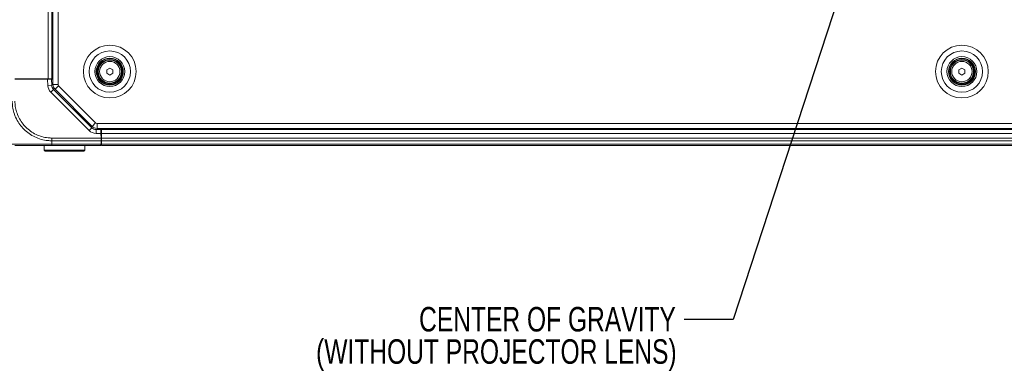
# Model space of a CAD drawing. Header units: millimetres. Extents: x 0 to 1118, y 0 to 864.
# Tile 96 of 256: x 184 to 311, y 382 to 427. Entities that reach past the tile are written whole.
import ezdxf

# ---------------------------------------------------------------- set-up
doc = ezdxf.new("R2010")
doc.units = ezdxf.units.MM
doc.styles.add('SLDTEXTSTYLE1', font='TXT', dxfattribs={"width": 0.75})
doc.styles.add('SLDTEXTSTYLE3', font='TXT', dxfattribs={"width": 0.605})
doc.dimstyles.new('SLDDIMSTYLE0', dxfattribs={"dimtxt": 3.175, "dimasz": 3.302, "dimexe": 0, "dimexo": 0.0625, "dimgap": 0.79375, "dimtad": 0, "dimtih": 1, "dimtoh": 1, "dimdec": 0, "dimlfac": 4, "dimrnd": 1e-09, "dimzin": 12, "dimdsep": 46, "dimtxsty": 'SLDTEXTSTYLE3', "dimsah": 1, "dimcen": 0.09, "dimadec": 0, "dimazin": 3, "dimtfac": 1, "dimtofl": 0, "dimtmove": 0, "dimatfit": 3, "dimfxl": 1, "dimfrac": 2, "dimtolj": 1, "dimtzin": 12, "dimarcsym": 0})
doc.dimstyles.new('SLDDIMSTYLE2', dxfattribs={"dimtxt": 0.18, "dimasz": 3.302, "dimexe": 0, "dimexo": 0.0625, "dimgap": 0, "dimtad": 0, "dimtih": 1, "dimtoh": 1, "dimdec": 0, "dimrnd": 1e-09, "dimzin": 0, "dimdsep": 46, "dimtxsty": 'Standard', "dimsah": 1, "dimcen": 0.09, "dimadec": 0, "dimazin": 0, "dimtfac": 3.302, "dimtdec": 0, "dimtofl": 0, "dimtmove": 0, "dimatfit": 3, "dimfxl": 1, "dimfrac": 2, "dimtolj": 1, "dimtzin": 0, "dimarcsym": 0})

# ---------------------------------------------------------------- blocks, each defined once
blk = doc.blocks.new('_D')
at = {"color": 7, "linetype": 'Continuous', "lineweight": 0}
for p, q in [((297.59, 452.01), (447.59, 452.01)), ((445.99, 452.01), (445.99, 433.57)), ((445.99, 410.26), (445.99, 428.7)), ((390.09, 410.26), (447.59, 410.26))]:
    blk.add_line(p, q, dxfattribs=at)
for points in [[(445.99, 452.01), (445.48, 448.71), (446.49, 448.71)], [(445.99, 410.26), (446.49, 413.56), (445.48, 413.56)]]:
    blk.add_solid(points, dxfattribs=at)
at = {"color": 7, "linetype": 'Continuous', "lineweight": 0, "insert": (442.35, 432.79), "char_height": 3.175, "attachment_point": 1, "style": 'SLDTEXTSTYLE3'}
blk.add_mtext('167', dxfattribs=at)
blk = doc.blocks.new('SW_NOTE_45')
at = {"color": 0, "linetype": 'Continuous', "lineweight": 0, "char_height": 3.175, "attachment_point": 3, "style": 'SLDTEXTSTYLE1'}
for s, insert in [('CENTER OF GRAVITY', (-1.06, 1.62)), ('(WITHOUT PROJECTOR LENS)', (-0.96, -2.56))]:
    blk.add_mtext(s, dxfattribs=dict(at, insert=insert))

msp = doc.modelspace()

# ---------------------------------------------------------------- linework, layer by layer
at = {"color": 7, "linetype": 'Continuous', "lineweight": 15}
for p, q in [((188.242, 418.916), (188.242, 477.108)), ((188.892, 418.916), (188.892, 477.108)), ((187.604, 419.637), (187.604, 476.387)), ((188.104, 476.387), (188.104, 419.637)), ((195.217, 420.799), (195.604, 421.022)), ((195.604, 421.022), (195.992, 420.799)), ((305.592, 420.799), (305.979, 421.022)), ((305.979, 421.022), (306.367, 420.799)), ((183.312, 419.637), (187.604, 419.637)), ((184.105, 419.637), (184.104, 419.587)), ((186.904, 419.637), (186.904, 419.587)), ((187.067, 419.587), (187.067, 419.637)), ((187.567, 419.637), (187.567, 419.587)), ((188.104, 419.637), (187.604, 419.637)), ((188.242, 419.637), (188.104, 419.637)), ((195.217, 420.351), (195.217, 420.799)), ((195.604, 420.127), (195.217, 420.351)), ((195.992, 420.351), (195.604, 420.127)), ((195.992, 420.799), (195.992, 420.351)), ((305.592, 420.351), (305.592, 420.799)), ((305.979, 420.127), (305.592, 420.351)), ((306.367, 420.351), (305.979, 420.127)), ((306.367, 420.799), (306.367, 420.351)), ((183.312, 419.587), (187.545, 419.587)), ((187.59, 418.736), (187.545, 419.587)), ((187.545, 419.587), (188.046, 419.587)), ((188.089, 418.762), (187.59, 418.736)), ((188.046, 419.587), (188.089, 418.762)), ((188.046, 419.587), (188.242, 419.587)), ((188.892, 418.916), (188.242, 418.916)), ((188.965, 418.739), (188.506, 418.28)), ((193.769, 413.936), (188.965, 418.739)), ((188.308, 418.271), (187.954, 417.918)), ((192.931, 412.941), (187.954, 417.918)), ((188.308, 418.271), (193.285, 413.294)), ((193.309, 413.476), (188.506, 418.28)), ((193.285, 413.294), (192.931, 412.941)), ((193.769, 413.936), (193.309, 413.476)), ((381.763, 413.862), (193.946, 413.862)), ((193.946, 413.862), (193.946, 413.212)), ((188.105, 411.969), (194.468, 411.969)), ((193.815, 413.075), (193.815, 412.575)), ((193.815, 413.075), (194.448, 413.075)), ((194.457, 412.575), (193.815, 412.575)), ((381.763, 413.212), (193.946, 413.212)), ((194.448, 413.075), (194.446, 413.212)), ((194.448, 413.075), (194.457, 412.575)), ((194.457, 412.587), (194.517, 412.587)), ((194.457, 412.575), (194.468, 411.969)), ((194.517, 412.087), (194.466, 412.087)), ((194.467, 412.012), (194.468, 412.087)), ((194.468, 411.969), (194.474, 411.616)), ((194.517, 413.212), (194.517, 413.075)), ((194.517, 413.2), (381.192, 413.2)), ((194.517, 413.075), (194.517, 412.575)), ((194.517, 413.075), (381.192, 413.075)), ((381.192, 412.575), (194.517, 412.575)), ((194.517, 411.969), (194.517, 412.575)), ((194.517, 411.969), (381.192, 411.969)), ((194.517, 411.969), (194.517, 411.616)), ((187.092, 411.012), (187.092, 410.387)), ((188.077, 411.159), (194.452, 411.159)), ((194.449, 411.012), (188.079, 411.012)), ((188.104, 411.32), (188.104, 411.616)), ((194.474, 411.616), (188.105, 411.616)), ((192.367, 410.387), (192.367, 411.012)), ((194.452, 411.159), (194.449, 411.012)), ((194.452, 411.159), (194.467, 411.159)), ((194.467, 411.159), (194.482, 411.159)), ((194.482, 411.159), (194.474, 411.616)), ((194.517, 411.362), (194.478, 411.362)), ((381.192, 411.616), (194.517, 411.616)), ((194.517, 411.616), (194.517, 411.159)), ((194.517, 411.159), (381.192, 411.159)), ((194.517, 411.159), (194.517, 411.012)), ((381.192, 411.012), (194.517, 411.012)), ((187.092, 410.387), (187.217, 410.262)), ((187.092, 410.387), (189.729, 410.387)), ((189.729, 410.262), (187.217, 410.262)), ((189.729, 410.387), (192.367, 410.387)), ((192.242, 410.262), (189.729, 410.262)), ((192.242, 410.262), (192.367, 410.387))]:
    msp.add_line(p, q, dxfattribs=at)
at = {"color": 9, "linetype": 'Continuous', "lineweight": 15}
for p, q in [((194.467, 412.012), (194.467, 412.087)), ((194.518, 411.362), (194.478, 411.365))]:
    msp.add_line(p, q, dxfattribs=at)
at = {"color": 7, "linetype": 'Continuous', "lineweight": 15}
for centre, radius in [((195.604, 420.575), 3.416), ((305.979, 420.575), 3.416), ((195.604, 420.575), 2.677), ((195.604, 420.575), 1.937), ((195.604, 420.575), 1.75), ((195.604, 420.575), 1.688), ((305.979, 420.575), 2.677), ((305.979, 420.575), 1.937), ((305.979, 420.575), 1.75), ((305.979, 420.575), 1.688), ((195.604, 420.575), 1.575), ((195.604, 420.575), 1.5), ((195.604, 420.575), 1.318), ((305.979, 420.575), 1.575), ((305.979, 420.575), 1.5), ((305.979, 420.575), 1.318)]:
    msp.add_circle(centre, radius, dxfattribs=at)
for centre, radius, start, end in [((188.838, 418.802), 1.25, 183, 225), ((188.838, 418.802), 0.75, 183, 225), ((189.142, 418.916), 0.9, 180, 225), ((189.142, 418.916), 0.25, 180, 225), ((193.815, 413.825), 0.75, 225, 270), ((193.946, 414.112), 0.9, 225, 270), ((193.946, 414.112), 0.25, 225, 270), ((193.815, 413.825), 1.25, 225, 270)]:
    msp.add_arc(centre, radius, start, end, dxfattribs=at)
for points, knots in [([(188.105, 411.616), (187.927, 411.621), (187.462, 411.636), (186.709, 411.782), (185.888, 412.087), (185.123, 412.532), (184.472, 413.078), (183.919, 413.723), (183.476, 414.449), (183.169, 415.228), (182.99, 416.009), (182.969, 416.509), (182.958, 416.762)], [0, 0, 0, 0, 0.0657965, 0.1727607, 0.2828934, 0.389757, 0.4997969, 0.5968708, 0.7039461, 0.8142113, 0.9061257, 1, 1, 1, 1]), ([(183.312, 416.763), (183.322, 416.53), (183.342, 416.064), (183.51, 415.342), (183.802, 414.619), (184.217, 413.945), (184.731, 413.346), (185.335, 412.837), (186.038, 412.419), (186.804, 412.13), (187.503, 411.988), (187.94, 411.975), (188.105, 411.97)], [0, 0, 0, 0, 0.0929147, 0.1858152, 0.2944776, 0.4031621, 0.5002013, 0.6086254, 0.7170441, 0.8255688, 0.9340808, 1, 1, 1, 1]), ([(182.958, 411.159), (182.964, 411.159), (182.98, 411.159), (183.124, 411.162), (183.43, 411.168), (183.876, 411.173), (184.487, 411.175), (185.227, 411.173), (186.061, 411.167), (186.991, 411.16), (187.681, 411.159), (188.077, 411.159)], [0, 0, 0, 0, 0.0627054, 0.1705801, 0.2816652, 0.3894286, 0.5004169, 0.6352697, 0.7422845, 0.8524245, 1, 1, 1, 1]), ([(188.079, 411.012), (187.711, 411.012), (187.073, 411.012), (186.21, 411.012), (185.436, 411.012), (184.749, 411.012), (184.18, 411.012), (183.761, 411.012), (183.472, 411.012), (183.332, 411.012), (183.317, 411.012), (183.312, 411.012)], [0, 0, 0, 0, 0.1476521, 0.2562048, 0.3647764, 0.4995885, 0.6089422, 0.7182918, 0.8277419, 0.9371756, 1, 1, 1, 1]), ([(188.105, 411.32), (188.103, 411.317), (188.094, 411.302), (188.084, 411.247), (188.08, 411.196), (188.077, 411.159)], [0, 0, 0, 0, 0.0512389, 0.3045526, 1, 1, 1, 1])]:
    msp.add_open_spline(points, degree=3, knots=knots, dxfattribs=at)
for points in [[(188.105, 411.616), (188.105, 411.64), (188.105, 411.689), (188.105, 411.777), (188.105, 411.871), (188.105, 411.937), (188.105, 411.97)], [(188.077, 411.159), (188.077, 411.137), (188.077, 411.093), (188.078, 411.048), (188.078, 411.018), (188.079, 411.014), (188.079, 411.012)]]:
    msp.add_open_spline(points, degree=3, dxfattribs=at)

# ---------------------------------------------------------------- block references
at = {"color": 7, "linetype": 'Continuous', "lineweight": 0}
msp.add_blockref('SW_NOTE_45', (269.983, 388.475), dxfattribs=at)

# ---------------------------------------------------------------- dimensions: what is measured, and where the dimension line sits
dim = msp.add_linear_dim(base=(445.986, 410.262), p1=(295.985, 452.012), p2=(388.492, 410.262), angle=90, dimstyle='SLDDIMSTYLE0', dxfattribs=at)
dim.commit()
dim.dimension.update_dxf_attribs({"geometry": '_D', "text_midpoint": (445.986, 431.137), "dimtype": 160})

# ---------------------------------------------------------------- leaders
msp.add_leader([(295.124, 445.822), (276.333, 388.475), (269.983, 388.475)], dimstyle='SLDDIMSTYLE2', dxfattribs=at)

doc.saveas('drawing.dxf')
